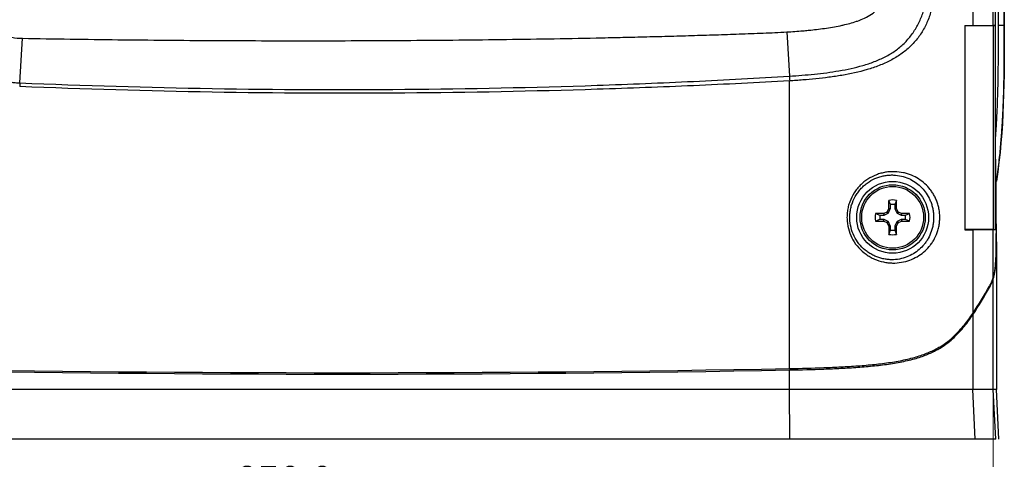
# Model space of a CAD drawing. Header units: millimetres. Extents: x 6 to 401, y 10 to 266.
# Tile 5 of 13: x 69 to 195, y 99 to 155. Entities that reach past the tile are written whole.
import ezdxf

# ---------------------------------------------------------------- set-up
doc = ezdxf.new("R2010")
doc.units = ezdxf.units.MM
doc.styles.add('SLDTEXTSTYLE0', font='TXT', dxfattribs={"width": 0.7})
doc.dimstyles.new('SLDDIMSTYLE4', dxfattribs={"dimtxt": 4.836914, "dimasz": 3.302, "dimexe": 0, "dimexo": 0.0625, "dimgap": 1.209229, "dimtad": 1, "dimdec": 1, "dimlfac": 1.5, "dimrnd": 1e-09, "dimzin": 12, "dimdsep": 46, "dimtxsty": 'SLDTEXTSTYLE0', "dimsah": 1, "dimcen": 0.09, "dimadec": 0, "dimazin": 3, "dimtfac": 1, "dimtdec": 1, "dimtofl": 0, "dimtmove": 0, "dimatfit": 3, "dimfxl": 1, "dimfrac": 2, "dimtolj": 1, "dimtzin": 12, "dimarcsym": 0})

# ---------------------------------------------------------------- blocks, each defined once
blk = doc.blocks.new('_D_8')
at = {"color": 7, "linetype": 'Continuous', "lineweight": 18}
for p, q in [((27.3, 106.6), (27.3, 90)), ((193.55, 106.6), (193.55, 90)), ((27.3, 91), (193.55, 91))]:
    blk.add_line(p, q, dxfattribs=at)
for points in [[(27.3, 91), (30.6, 90.49), (30.6, 91.51)], [(193.55, 91), (190.25, 91.51), (190.25, 90.49)]]:
    blk.add_solid(points, dxfattribs=at)
at = {"color": 7, "linetype": 'Continuous', "lineweight": 18, "insert": (96.87, 97.82), "char_height": 5.292, "attachment_point": 1, "style": 'SLDTEXTSTYLE0'}
blk.add_mtext('250.9', dxfattribs=at)

msp = doc.modelspace()

# ---------------------------------------------------------------- linework, layer by layer
at = {"color": 7, "linetype": 'Continuous', "lineweight": 25}
for p, q in [((190.929, 250.2628), (190.929, 154.1535)), ((193.5503, 154.1534), (193.5503, 245.644)), ((193.8316, 139.7533), (193.8316, 227.8527)), ((194.2117, 154.1696), (194.2117, 213.4363)), ((194.9156, 213.4363), (194.9156, 154.1696)), ((194.9555, 213.4363), (194.9555, 154.1696)), ((189.9199, 154.1509), (189.9199, 128.0423)), ((193.542, 154.1353), (193.8294, 154.1502)), ((193.542, 154.1353), (193.542, 128.0579)), ((193.8294, 128.043), (193.8294, 154.1502)), ((194.2117, 154.1696), (194.9156, 154.1696)), ((194.9156, 154.1696), (194.9555, 154.1696)), ((69.2602, 146.8022), (69.5773, 152.4994)), ((167.1904, 153.3129), (167.5259, 147.6664)), ((167.542, 110.2907), (167.542, 147.0604)), ((193.9304, 128.7714), (193.9304, 134.3366)), ((180.1915, 130.7598), (180.0177, 130.3501)), ((180.1997, 130.7984), (180.1915, 130.7598)), ((180.1915, 130.7598), (180.4014, 130.718)), ((180.1997, 130.7984), (180.2225, 131.79)), ((180.1997, 130.7984), (180.4091, 130.7568)), ((180.4091, 131.2445), (180.2225, 131.79)), ((180.4091, 130.7568), (180.4014, 130.718)), ((180.4091, 130.7568), (180.4091, 131.2445)), ((181.1709, 131.79), (180.9844, 131.2445)), ((180.9844, 131.2445), (180.9844, 130.7568)), ((180.9844, 130.7568), (181.1937, 130.7984)), ((180.9844, 130.7568), (180.9921, 130.718)), ((180.9921, 130.718), (181.202, 130.7598)), ((181.1937, 130.7984), (181.1709, 131.79)), ((181.202, 130.7598), (181.1937, 130.7984)), ((181.3758, 130.3501), (181.202, 130.7598)), ((179.5146, 130.1133), (178.5231, 130.0905)), ((178.5231, 130.0905), (179.0685, 129.9039)), ((179.0685, 129.9039), (179.5563, 129.9039)), ((179.5532, 130.1216), (179.5146, 130.1133)), ((179.5146, 130.1133), (179.5563, 129.9039)), ((179.9629, 130.2954), (179.5532, 130.1216)), ((179.5532, 130.1216), (179.595, 129.9117)), ((179.5563, 129.9039), (179.595, 129.9117)), ((179.595, 129.9117), (180.1265, 130.1318)), ((179.9629, 130.2954), (180.1265, 130.1318)), ((180.0177, 130.3501), (180.1812, 130.1866)), ((180.1265, 130.1318), (180.1812, 130.1866)), ((180.1812, 130.1866), (180.4014, 130.718)), ((180.9921, 130.718), (181.2122, 130.1866)), ((181.2122, 130.1866), (181.3758, 130.3501)), ((181.2122, 130.1866), (181.267, 130.1318)), ((181.267, 130.1318), (181.4305, 130.2954)), ((181.267, 130.1318), (181.7985, 129.9117)), ((181.8402, 130.1216), (181.4305, 130.2954)), ((181.7985, 129.9117), (181.8402, 130.1216)), ((181.7985, 129.9117), (181.8372, 129.9039)), ((181.8372, 129.9039), (181.8788, 130.1133)), ((181.8372, 129.9039), (182.3249, 129.9039)), ((181.8788, 130.1133), (181.8402, 130.1216)), ((182.8704, 130.0905), (181.8788, 130.1133)), ((182.3249, 129.9039), (182.8704, 130.0905)), ((179.0685, 129.3287), (178.5231, 129.1421)), ((178.5231, 129.1421), (179.5146, 129.1193)), ((179.5563, 129.3287), (179.0685, 129.3287)), ((179.5146, 129.1193), (179.5563, 129.3287)), ((179.5146, 129.1193), (179.5532, 129.1111)), ((179.5532, 129.1111), (179.595, 129.321)), ((179.5532, 129.1111), (179.9629, 128.9373)), ((179.595, 129.321), (179.5563, 129.3287)), ((180.1265, 129.1008), (179.595, 129.321)), ((179.9629, 128.9373), (180.1265, 129.1008)), ((180.0177, 128.8825), (180.1812, 129.0461)), ((180.0177, 128.8825), (180.1915, 128.4728)), ((180.1812, 129.0461), (180.1265, 129.1008)), ((180.4014, 128.5146), (180.1812, 129.0461)), ((180.1915, 128.4728), (180.4014, 128.5146)), ((180.1915, 128.4728), (180.1997, 128.4342)), ((180.1997, 128.4342), (180.4091, 128.4759)), ((180.1997, 128.4342), (180.2225, 127.4427)), ((180.4091, 128.4759), (180.4014, 128.5146)), ((180.4091, 127.9881), (180.4091, 128.4759)), ((180.9921, 128.5146), (180.9844, 128.4759)), ((180.9844, 128.4759), (181.1937, 128.4342)), ((180.9844, 128.4759), (180.9844, 127.9881)), ((181.2122, 129.0461), (180.9921, 128.5146)), ((180.9921, 128.5146), (181.202, 128.4728)), ((181.1709, 127.4427), (181.1937, 128.4342)), ((181.1937, 128.4342), (181.202, 128.4728)), ((181.202, 128.4728), (181.3758, 128.8825)), ((181.267, 129.1008), (181.2122, 129.0461)), ((181.2122, 129.0461), (181.3758, 128.8825)), ((181.7985, 129.321), (181.267, 129.1008)), ((181.267, 129.1008), (181.4305, 128.9373)), ((181.4305, 128.9373), (181.8402, 129.1111)), ((181.8372, 129.3287), (181.7985, 129.321)), ((181.7985, 129.321), (181.8402, 129.1111)), ((181.8372, 129.3287), (181.8788, 129.1193)), ((182.3249, 129.3287), (181.8372, 129.3287)), ((181.8402, 129.1111), (181.8788, 129.1193)), ((181.8788, 129.1193), (182.8704, 129.1421)), ((182.8704, 129.1421), (182.3249, 129.3287)), ((180.2225, 127.4427), (180.4091, 127.9881)), ((180.9844, 127.9881), (181.1709, 127.4427)), ((190.929, 128.0397), (190.929, 117.3432)), ((193.542, 128.0579), (193.8294, 128.043)), ((193.5503, 121.9619), (193.5503, 128.0399)), ((193.9397, 126.3478), (193.9397, 107.603)), ((193.5503, 107.603), (193.5503, 121.7647)), ((190.929, 117.163), (190.929, 107.603)), ((167.542, 107.603), (167.542, 110.1105)), ((167.542, 107.603), (53.3048, 107.603)), ((167.559, 101.253), (167.542, 107.603)), ((191.2524, 101.253), (190.929, 107.603)), ((193.5503, 107.603), (190.929, 107.603)), ((193.877, 101.253), (193.5503, 107.603)), ((194.2727, 101.253), (193.9395, 107.603)), ((167.559, 101.253), (53.2878, 101.253)), ((193.877, 101.253), (191.2524, 101.253))]:
    msp.add_line(p, q, dxfattribs=at)
at = {"color": 8, "linetype": 'Continuous', "lineweight": 25}
msp.add_line((192.9664, 120.6562), (193.0675, 120.6562), dxfattribs=at)
at = {"color": 7, "linetype": 'Continuous', "lineweight": 25}
for radius in [4.5863, 4.1656, 3.9517]:
    msp.add_circle((180.6967, 129.6163), radius, dxfattribs=at)
for radius, start, end in [(2.2248, 77.693621, 102.306379), (1.6534, 79.981761, 100.018239), (2.2248, 167.693621, 192.306379), (1.6534, 169.981761, 190.018239), (1.6534, 349.981761, 10.018239), (2.2248, 347.693621, 12.306379), (2.2248, 257.693621, 282.306379), (1.6534, 259.981761, 280.018239)]:
    msp.add_arc((180.6967, 129.6163), radius, start, end, dxfattribs=at)
for centre, major_axis, start_param, end_param in [((-62.6566, 139.7421), (260.9462, 0), 6.04510641, 6.08256404), ((-62.6566, 139.5619), (260.9462, 0), 6.04510641, 6.08279052), ((110.4234, 517.0465), (1119.0111, 0), 4.66132299, 4.76345497), ((110.4234, 516.8663), (1119.0111, 0), 4.66132299, 4.76345497)]:
    msp.add_ellipse(centre, major_axis=major_axis, ratio=0.36397023, start_param=start_param, end_param=end_param, dxfattribs=at)
for points, knots in [([(167.1904, 153.3129), (167.8688, 153.3539), (168.7722, 153.4179), (169.7857, 153.511), (170.4606, 153.5789), (171.2464, 153.6676), (172.2531, 153.8032), (173.2545, 153.9662), (173.9539, 154.1039), (174.6124, 154.2505), (175.2305, 154.4032), (175.8389, 154.5865), (176.4737, 154.8064), (177.1321, 155.0698), (178.0138, 155.555), (178.7794, 156.2202), (179.2051, 156.8902), (179.4773, 157.5116), (179.6795, 158.1626), (179.7706, 158.9007), (179.7842, 159.5836), (179.7845, 159.9254), (179.7845, 160.0963)], [0, 0, 0, 0, 0.125, 0.16666667, 0.1875, 0.25, 0.3125, 0.375, 0.4375, 0.44444444, 0.5, 0.55555556, 0.5625, 0.625, 0.6875, 0.75, 0.8125, 0.83333333, 0.875, 0.9375, 0.96875, 1, 1, 1, 1]), ([(167.5259, 147.6664), (168.586, 147.7325), (169.6456, 147.8151), (171.2266, 147.978), (171.7524, 148.0389), (172.8013, 148.178), (173.3249, 148.2562), (174.8812, 148.5223), (175.9017, 148.7408), (177.3901, 149.1728), (177.8792, 149.3344), (178.5989, 149.6117), (178.8371, 149.7102), (179.3024, 149.918), (179.5302, 150.0275), (180.1979, 150.3741), (180.6221, 150.6294), (181.2238, 151.0546), (181.4186, 151.2034), (181.7962, 151.516), (181.9783, 151.6794), (182.4984, 152.185), (182.813, 152.5448), (183.2423, 153.1195), (183.3783, 153.3169), (183.6368, 153.724), (183.7596, 153.9345), (184.1051, 154.5784), (184.3054, 155.0245), (184.5627, 155.7232), (184.6413, 155.961), (184.783, 156.4482), (184.8463, 156.6988), (185.0088, 157.4634), (185.0796, 157.9808), (185.1527, 159.0305), (185.1545, 159.5631), (185.1545, 160.0963)], [0, 0, 0, 0, 0.125, 0.125, 0.1875, 0.1875, 0.25, 0.25, 0.375, 0.375, 0.4375, 0.4375, 0.46875, 0.46875, 0.5, 0.5, 0.5625, 0.5625, 0.59375, 0.59375, 0.625, 0.625, 0.6875, 0.6875, 0.71875, 0.71875, 0.75, 0.75, 0.8125, 0.8125, 0.84375, 0.84375, 0.875, 0.875, 0.9375, 0.9375, 1, 1, 1, 1]), ([(186.056, 160.0963), (186.056, 159.8149), (186.0555, 159.5336), (186.0437, 158.9738), (186.0326, 158.6952), (185.9742, 157.8657), (185.9025, 157.321), (185.7395, 156.5166), (185.6756, 156.2514), (185.5326, 155.7377), (185.4532, 155.4874), (185.1916, 154.7536), (184.9867, 154.2869), (184.6289, 153.6162), (184.5006, 153.3968), (184.2293, 152.9724), (184.0863, 152.7674), (183.6346, 152.1719), (183.3035, 151.8009), (182.7586, 151.2796), (182.569, 151.1117), (182.173, 150.7875), (181.9676, 150.6319), (181.3357, 150.1881), (180.8913, 149.9205), (179.96, 149.4346), (179.4726, 149.2158), (178.4627, 148.8213), (177.9481, 148.6483), (176.3811, 148.1859), (175.3061, 147.9521), (173.6653, 147.6697), (173.1129, 147.5871), (172.0054, 147.4411), (171.4501, 147.3777), (170.3371, 147.2656), (169.7793, 147.2169), (168.9413, 147.1523), (168.6617, 147.1322), (168.2421, 147.1039), (168.1021, 147.0948), (167.8221, 147.0772), (167.6807, 147.0686), (167.542, 147.0604)], [0, 0, 0, 0, 0.03125, 0.03125, 0.0625, 0.0625, 0.125, 0.125, 0.15625, 0.15625, 0.1875, 0.1875, 0.25, 0.25, 0.28125, 0.28125, 0.3125, 0.3125, 0.375, 0.375, 0.40625, 0.40625, 0.4375, 0.4375, 0.5, 0.5, 0.5625, 0.5625, 0.625, 0.625, 0.75, 0.75, 0.8125, 0.8125, 0.875, 0.875, 0.9375, 0.9375, 0.96875, 0.96875, 0.984375, 0.984375, 1, 1, 1, 1]), ([(57.3096, 159.2762), (57.3094, 159.0767), (57.314, 158.8755), (57.3325, 158.4762), (57.3465, 158.2771), (57.4025, 157.6811), (57.4588, 157.2858), (57.611, 156.4991), (57.7066, 156.1102), (57.9326, 155.3489), (58.0633, 154.9753), (58.3587, 154.2416), (58.5235, 153.8814), (58.8885, 153.1751), (59.0899, 152.8271), (59.7408, 151.8217), (60.2342, 151.2031), (61.0564, 150.3464), (61.3443, 150.0729), (61.9491, 149.551), (62.2651, 149.3038), (63.2377, 148.617), (63.9246, 148.2263), (65.0095, 147.7357), (65.3822, 147.5876), (66.1374, 147.3288), (66.5189, 147.2183), (67.2893, 147.0354), (67.6783, 146.9629), (68.2674, 146.8818), (68.4646, 146.8594), (68.861, 146.8238), (69.061, 146.8107), (69.2602, 146.8022)], [0, 0, 0, 0, 0.03125, 0.03125, 0.0625, 0.0625, 0.125, 0.125, 0.1875, 0.1875, 0.25, 0.25, 0.3125, 0.3125, 0.375, 0.375, 0.5, 0.5, 0.5625, 0.5625, 0.625, 0.625, 0.75, 0.75, 0.8125, 0.8125, 0.875, 0.875, 0.9375, 0.9375, 0.96875, 0.96875, 1, 1, 1, 1]), ([(63.0101, 159.4304), (63.0101, 158.9853), (63.0601, 158.3917), (63.2345, 157.5185), (63.4831, 156.6624), (63.8957, 155.7589), (64.3871, 155.0147), (64.7957, 154.5177), (65.2507, 154.0624), (65.9471, 153.5057), (66.8225, 153.0321), (67.6701, 152.755), (68.5396, 152.5625), (69.1324, 152.5072), (69.5773, 152.4994)], [0, 0, 0, 0, 0.125, 0.16666667, 0.25, 0.375, 0.44444444, 0.5, 0.55555556, 0.625, 0.75, 0.83333333, 0.875, 1, 1, 1, 1]), ([(189.9199, 154.1353), (190.2186, 154.1353), (190.9151, 154.1353), (192.1668, 154.1353), (193.0108, 154.1353), (193.542, 154.1353)], [0, 0, 0, 0, 0.21753353, 0.50742692, 1, 1, 1, 1]), ([(193.8316, 139.7533), (193.8469, 139.9499), (193.8779, 140.3462), (193.9198, 140.9459), (193.9646, 141.6448), (194.0099, 142.4481), (194.0679, 143.6485), (194.1235, 145.154), (194.1677, 146.9563), (194.1941, 148.7592), (194.2073, 150.5625), (194.2109, 152.0654), (194.2117, 153.2678), (194.2117, 153.869), (194.2117, 154.1696)], [0, 0, 0, 0, 0.04100409, 0.08267935, 0.12502747, 0.18664403, 0.25000246, 0.37496111, 0.49993072, 0.62492251, 0.74993774, 0.87496818, 0.9374849, 1, 1, 1, 1]), ([(194.9156, 154.1696), (194.9156, 153.333), (194.9156, 151.6605), (194.9038, 149.1539), (194.8685, 146.6522), (194.8167, 144.821), (194.7694, 143.6304), (194.7438, 143.0493), (194.711, 142.3841), (194.6692, 141.6352), (194.6164, 140.803), (194.55, 139.888), (194.467, 138.891), (194.3638, 137.8126), (194.2356, 136.6539), (194.0794, 135.4154), (193.9507, 134.5656), (193.8843, 134.1271)], [0, 0, 0, 0, 0.124933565, 0.249736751, 0.374297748, 0.498521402, 0.523270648, 0.552227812, 0.585382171, 0.622721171, 0.664230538, 0.7098946, 0.759696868, 0.813621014, 0.871652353, 0.933780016, 1, 1, 1, 1]), ([(69.5773, 152.4994), (73.6464, 152.4284), (81.786, 152.312), (91.9625, 152.2269), (100.1043, 152.1941), (106.2108, 152.1873), (112.3172, 152.1986), (118.4232, 152.2285), (124.5287, 152.2777), (130.6332, 152.347), (136.7364, 152.4378), (141.8207, 152.5323), (145.8867, 152.6203), (148.9354, 152.6929), (151.983, 152.7718), (155.0293, 152.8584), (158.074, 152.9517), (161.1166, 153.0548), (164.1565, 153.162), (166.1803, 153.2519), (167.1904, 153.3129)], [0, 0, 0, 0, 0.125, 0.25, 0.3125, 0.375, 0.4375, 0.5, 0.5625, 0.625, 0.6875, 0.75, 0.78125, 0.8125, 0.84375, 0.875, 0.90625, 0.9375, 0.96875, 1, 1, 1, 1]), ([(69.2602, 146.8022), (77.4442, 146.4566), (85.6359, 146.22), (102.0227, 145.9497), (110.2174, 145.916), (126.6098, 146.0515), (134.8017, 146.2206), (147.0818, 146.6355), (151.1744, 146.8007), (157.3094, 147.0921), (159.3537, 147.1964), (163.4408, 147.4203), (165.4839, 147.5399), (167.5259, 147.6664)], [0, 0, 0, 0, 0.25, 0.25, 0.5, 0.5, 0.75, 0.75, 0.875, 0.875, 0.9375, 0.9375, 1, 1, 1, 1]), ([(167.542, 147.0605), (163.4542, 146.8279), (159.364, 146.6249), (151.1794, 146.2653), (147.0849, 146.1107), (134.7993, 145.7215), (126.6044, 145.5616), (110.2066, 145.4388), (102.0092, 145.4759), (85.6172, 145.7502), (77.4228, 145.9874), (69.2362, 146.3324)], [0, 0, 0, 0, 0.125, 0.125, 0.25, 0.25, 0.5, 0.5, 0.75, 0.75, 1, 1, 1, 1]), ([(193.8843, 134.1271), (193.8817, 134.3571), (193.8767, 134.8197), (193.8693, 135.5181), (193.8621, 136.2245), (193.853, 137.1604), (193.8424, 138.3372), (193.8352, 139.2768), (193.8316, 139.7533)], [0, 0, 0, 0, 0.12299801, 0.2473268, 0.37299286, 0.50000261, 0.74642939, 1, 1, 1, 1]), ([(180.6912, 123.7786), (180.4963, 123.7814), (180.3004, 123.7936), (179.9071, 123.8377), (179.7095, 123.8698), (179.1247, 123.9951), (178.7425, 124.1173), (178.1834, 124.3626), (177.9985, 124.4552), (177.6392, 124.6599), (177.4657, 124.7712), (176.9638, 125.1318), (176.6534, 125.4077), (176.0882, 126.0331), (175.8433, 126.3714), (175.428, 127.0979), (175.2567, 127.4907), (175.007, 128.2928), (174.926, 128.7046), (174.8724, 129.339), (174.8662, 129.5516), (174.8767, 129.9723), (174.8934, 130.1814), (174.9493, 130.5973), (174.9886, 130.8041), (175.0903, 131.2153), (175.1528, 131.4188), (175.3701, 132.0109), (175.5558, 132.3858), (175.8958, 132.9182), (176.0196, 133.0906), (176.2815, 133.4168), (176.4204, 133.5718), (176.7133, 133.8658), (176.8674, 134.0048), (177.1908, 134.2667), (177.3608, 134.3898), (177.8812, 134.7266), (178.2454, 134.9109), (178.8144, 135.1295), (179.0089, 135.193), (179.3979, 135.2984), (179.5928, 135.3406), (179.983, 135.4055), (180.1782, 135.428), (180.5685, 135.4542), (180.7643, 135.4576), (181.3397, 135.4407), (181.7105, 135.3938), (182.2474, 135.2773), (182.4232, 135.2308), (182.7682, 135.1228), (182.937, 135.0615), (183.4256, 134.8597), (183.7308, 134.7007), (184.3044, 134.3376), (184.5738, 134.1323), (185.0666, 133.6857), (185.292, 133.4436), (185.6013, 133.0468), (185.6996, 132.9089), (185.8864, 132.6198), (185.9748, 132.4686), (186.139, 132.1553), (186.2151, 131.9926), (186.3545, 131.6524), (186.4181, 131.4739), (186.5293, 131.1027), (186.5765, 130.9115), (186.6333, 130.6146), (186.6499, 130.514), (186.6781, 130.3089), (186.6897, 130.204), (186.7158, 129.8895), (186.7219, 129.6792), (186.7111, 129.257), (186.6939, 129.0433), (186.6386, 128.6319), (186.6007, 128.4332), (186.5071, 128.0476), (186.451, 127.8602), (186.2634, 127.3272), (186.1116, 127.0042), (185.8489, 126.5515), (185.7552, 126.4061), (185.5593, 126.1292), (185.4566, 125.9969), (185.134, 125.6164), (184.8999, 125.3842), (184.3892, 124.9573), (184.1102, 124.7616), (183.5202, 124.4203), (183.2084, 124.2733), (182.5478, 124.0304), (182.1989, 123.9345), (181.4609, 123.8049), (181.081, 123.773), (180.6912, 123.7786)], [0, 0, 0, 0, 0.015625, 0.015625, 0.03125, 0.03125, 0.0625, 0.0625, 0.078125, 0.078125, 0.09375, 0.09375, 0.125, 0.125, 0.15625, 0.15625, 0.1875, 0.1875, 0.21875, 0.21875, 0.234375, 0.234375, 0.25, 0.25, 0.265625, 0.265625, 0.28125, 0.28125, 0.3125, 0.3125, 0.328125, 0.328125, 0.34375, 0.34375, 0.359375, 0.359375, 0.375, 0.375, 0.40625, 0.40625, 0.421875, 0.421875, 0.4375, 0.4375, 0.453125, 0.453125, 0.46875, 0.46875, 0.5, 0.5, 0.515625, 0.515625, 0.53125, 0.53125, 0.5625, 0.5625, 0.59375, 0.59375, 0.625, 0.625, 0.640625, 0.640625, 0.65625, 0.65625, 0.671875, 0.671875, 0.6875, 0.6875, 0.703125, 0.703125, 0.7109375, 0.7109375, 0.71875, 0.71875, 0.734375, 0.734375, 0.75, 0.75, 0.765625, 0.765625, 0.78125, 0.78125, 0.8125, 0.8125, 0.828125, 0.828125, 0.84375, 0.84375, 0.875, 0.875, 0.90625, 0.90625, 0.9375, 0.9375, 0.96875, 0.96875, 1, 1, 1, 1]), ([(180.5346, 124.2015), (180.8906, 124.1967), (181.2362, 124.2275), (181.9054, 124.3513), (182.2197, 124.4424), (182.8128, 124.6719), (183.0915, 124.8102), (183.6169, 125.1298), (183.8642, 125.312), (184.3164, 125.708), (184.5235, 125.9228), (184.8088, 126.2738), (184.8997, 126.3957), (185.0732, 126.6506), (185.1559, 126.784), (185.388, 127.1983), (185.5225, 127.4935), (185.6898, 127.981), (185.74, 128.1525), (185.8243, 128.5062), (185.8586, 128.6886), (185.9093, 129.067), (185.9253, 129.2625), (185.9364, 129.6513), (185.9318, 129.8475), (185.9018, 130.2376), (185.8767, 130.4283), (185.8103, 130.7936), (185.7688, 130.9698), (185.6711, 131.3114), (185.6151, 131.476), (185.4927, 131.789), (185.4259, 131.9386), (185.21, 132.371), (185.0449, 132.6375), (184.6832, 133.1265), (184.4855, 133.351), (184.0525, 133.7666), (183.8155, 133.9586), (183.308, 134.3007), (183.0371, 134.4516), (182.4562, 134.7085), (182.1441, 134.8146), (181.4985, 134.9666), (181.1628, 135.0139), (180.6399, 135.0344), (180.4614, 135.0326), (180.1047, 135.0109), (179.9262, 134.991), (179.5691, 134.9327), (179.3906, 134.8942), (179.034, 134.7977), (178.8553, 134.7392), (178.3326, 134.5372), (177.9981, 134.3664), (177.5201, 134.0542), (177.3639, 133.94), (177.0666, 133.6971), (176.925, 133.5682), (176.6559, 133.2957), (176.5283, 133.1521), (176.2876, 132.85), (176.1739, 132.6904), (175.8613, 132.1975), (175.6904, 131.8506), (175.49, 131.3035), (175.4323, 131.1155), (175.338, 130.7354), (175.3015, 130.5442), (175.249, 130.1598), (175.2331, 129.9665), (175.2219, 129.5777), (175.2268, 129.3815), (175.2734, 128.7944), (175.3458, 128.4132), (175.5707, 127.6702), (175.7255, 127.3057), (176.1024, 126.6303), (176.3251, 126.3153), (176.8395, 125.7322), (177.1234, 125.4734), (177.5821, 125.1353), (177.7408, 125.0309), (178.0694, 124.8386), (178.239, 124.7513), (178.7512, 124.5203), (179.1015, 124.405), (179.6369, 124.2869), (179.8178, 124.2567), (180.1776, 124.2152), (180.3566, 124.2039), (180.5346, 124.2015)], [0, 0, 0, 0, 0.03125, 0.03125, 0.0625, 0.0625, 0.09375, 0.09375, 0.125, 0.125, 0.15625, 0.15625, 0.171875, 0.171875, 0.1875, 0.1875, 0.21875, 0.21875, 0.234375, 0.234375, 0.25, 0.25, 0.265625, 0.265625, 0.28125, 0.28125, 0.296875, 0.296875, 0.3125, 0.3125, 0.328125, 0.328125, 0.34375, 0.34375, 0.375, 0.375, 0.40625, 0.40625, 0.4375, 0.4375, 0.46875, 0.46875, 0.5, 0.5, 0.53125, 0.53125, 0.546875, 0.546875, 0.5625, 0.5625, 0.578125, 0.578125, 0.59375, 0.59375, 0.625, 0.625, 0.640625, 0.640625, 0.65625, 0.65625, 0.671875, 0.671875, 0.6875, 0.6875, 0.71875, 0.71875, 0.734375, 0.734375, 0.75, 0.75, 0.765625, 0.765625, 0.78125, 0.78125, 0.8125, 0.8125, 0.84375, 0.84375, 0.875, 0.875, 0.90625, 0.90625, 0.921875, 0.921875, 0.9375, 0.9375, 0.96875, 0.96875, 0.984375, 0.984375, 1, 1, 1, 1]), ([(180.0177, 130.3501), (180.0123, 130.3401), (180.0014, 130.32), (179.9799, 130.3032), (179.9663, 130.2969), (179.9629, 130.2954)], [0, 0, 0, 0, 0.42998842, 0.85998395, 1, 1, 1, 1]), ([(181.4305, 130.2954), (181.4205, 130.3008), (181.4004, 130.3117), (181.3836, 130.3332), (181.3773, 130.3468), (181.3758, 130.3501)], [0, 0, 0, 0, 0.42998842, 0.85998395, 1, 1, 1, 1]), ([(179.9629, 128.9373), (179.973, 128.9318), (179.9931, 128.921), (180.0098, 128.8995), (180.0161, 128.8858), (180.0177, 128.8825)], [0, 0, 0, 0, 0.429988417, 0.859983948, 1, 1, 1, 1]), ([(181.3758, 128.8825), (181.3812, 128.8925), (181.3921, 128.9126), (181.4136, 128.9294), (181.4272, 128.9357), (181.4305, 128.9373)], [0, 0, 0, 0, 0.42998842, 0.85998395, 1, 1, 1, 1]), ([(193.5503, 121.9619), (193.5632, 122.0038), (193.5889, 122.0864), (193.624, 122.216), (193.6563, 122.3477), (193.6858, 122.4819), (193.7126, 122.6186), (193.7369, 122.7578), (193.759, 122.8994), (193.7789, 123.0435), (193.8201, 123.3802), (193.8685, 123.9669), (193.9014, 124.7569), (193.9187, 125.4926), (193.9278, 126.1133), (193.9335, 126.7402), (193.937, 127.3716), (193.939, 128.0544), (193.9393, 128.5268), (193.9394, 128.7714)], [0, 0, 0, 0, 0.03069199, 0.06056361, 0.08965801, 0.11801888, 0.14569047, 0.17271754, 0.19914543, 0.22501998, 0.2503875, 0.37413057, 0.49969423, 0.58037538, 0.66660072, 0.7406718, 0.82080815, 0.90720091, 1, 1, 1, 1]), ([(193.9304, 128.7714), (193.9304, 128.3655), (193.931, 127.9604), (193.9339, 127.1522), (193.9362, 126.7492), (193.9395, 126.3478)], [0, 0, 0, 0, 0.5, 0.5, 1, 1, 1, 1]), ([(193.542, 128.0579), (193.235, 128.0579), (192.6208, 128.0579), (191.446, 128.0579), (190.4866, 128.0579), (189.9199, 128.0579)], [0, 0, 0, 0, 0.29046099, 0.58092198, 1, 1, 1, 1]), ([(193.5503, 121.7647), (193.6295, 122.0067), (193.6945, 122.2769), (193.7719, 122.7451), (193.7944, 122.9117), (193.8334, 123.2698), (193.85, 123.4629), (193.8908, 124.0612), (193.9071, 124.49), (193.9239, 125.1691), (193.9282, 125.4022), (193.935, 125.8719), (193.9375, 126.1089), (193.9395, 126.3478)], [0, 0, 0, 0, 0.25, 0.25, 0.375, 0.375, 0.5, 0.5, 0.75, 0.75, 0.875, 0.875, 1, 1, 1, 1]), ([(193.0557, 120.8153), (193.0806, 120.8606), (193.1294, 120.9495), (193.2, 121.0888), (193.2671, 121.2293), (193.3305, 121.3717), (193.3905, 121.5158), (193.4469, 121.6617), (193.5001, 121.8087), (193.5338, 121.9116), (193.5503, 121.9619)], [0, 0, 0, 0, 0.142797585, 0.280388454, 0.412824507, 0.540163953, 0.662472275, 0.779823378, 0.89230094, 1, 1, 1, 1]), ([(193.0675, 120.6562), (193.1527, 120.809), (193.2359, 120.9731), (193.3973, 121.3369), (193.4754, 121.5363), (193.5503, 121.7647)], [0, 0, 0, 0, 0.5, 0.5, 1, 1, 1, 1]), ([(167.542, 110.2907), (169.0041, 110.3179), (170.4637, 110.3546), (172.6461, 110.4359), (173.373, 110.4674), (174.8205, 110.5428), (175.541, 110.5866), (176.9728, 110.6915), (177.6838, 110.7526), (179.0764, 110.898), (179.7596, 110.9824), (180.7574, 111.1329), (181.0855, 111.1872), (181.7311, 111.3049), (182.0498, 111.3688), (182.6675, 111.5053), (182.9669, 111.5781), (183.546, 111.7329), (183.8265, 111.8153), (184.6271, 112.0731), (185.1093, 112.2595), (185.7683, 112.5576), (185.9773, 112.6599), (186.3764, 112.8701), (186.5665, 112.9779), (187.1074, 113.3054), (187.4308, 113.5299), (188.0255, 113.9877), (188.2971, 114.2213), (189.052, 114.927), (189.4789, 115.4051), (190.2553, 116.369), (190.6035, 116.855), (190.929, 117.3432)], [0, 0, 0, 0, 0.125, 0.125, 0.1875, 0.1875, 0.25, 0.25, 0.3125, 0.3125, 0.375, 0.375, 0.40625, 0.40625, 0.4375, 0.4375, 0.46875, 0.46875, 0.5, 0.5, 0.5625, 0.5625, 0.59375, 0.59375, 0.625, 0.625, 0.6875, 0.6875, 0.75, 0.75, 0.875, 0.875, 1, 1, 1, 1]), ([(167.542, 110.1105), (169.0041, 110.1377), (170.4637, 110.1744), (172.6461, 110.2557), (173.373, 110.2872), (174.8205, 110.3626), (175.541, 110.4064), (176.9728, 110.5113), (177.6838, 110.5724), (179.0764, 110.7178), (179.7596, 110.8022), (180.7574, 110.9527), (181.0855, 111.007), (181.7311, 111.1247), (182.0498, 111.1886), (182.6675, 111.3251), (182.9669, 111.3979), (183.546, 111.5527), (183.8265, 111.6351), (184.6271, 111.8929), (185.1093, 112.0793), (185.7683, 112.3774), (185.9773, 112.4797), (186.3764, 112.6899), (186.5665, 112.7977), (187.1074, 113.1252), (187.4308, 113.3497), (188.0255, 113.8075), (188.2971, 114.0411), (189.052, 114.7468), (189.4789, 115.2249), (190.2553, 116.1888), (190.6035, 116.6748), (190.929, 117.163)], [0, 0, 0, 0, 0.125, 0.125, 0.1875, 0.1875, 0.25, 0.25, 0.3125, 0.3125, 0.375, 0.375, 0.40625, 0.40625, 0.4375, 0.4375, 0.46875, 0.46875, 0.5, 0.5, 0.5625, 0.5625, 0.59375, 0.59375, 0.625, 0.625, 0.6875, 0.6875, 0.75, 0.75, 0.875, 0.875, 1, 1, 1, 1]), ([(190.929, 107.603), (190.5255, 107.603), (190.1183, 107.603), (189.5016, 107.603), (189.2951, 107.603), (188.9839, 107.603), (188.8799, 107.603), (188.7236, 107.603), (188.6715, 107.603), (188.5931, 107.603), (188.567, 107.603), (188.5278, 107.603), (188.5147, 107.603), (188.4951, 107.603), (188.4886, 107.603), (188.4787, 107.603), (188.4755, 107.603), (188.4689, 107.603), (188.4663, 107.603), (188.4585, 107.603), (188.4532, 107.603), (188.444, 107.603), (188.4394, 107.603), (188.4256, 107.603), (188.4164, 107.603), (188.3887, 107.603), (188.3702, 107.603), (188.3145, 107.603), (188.2773, 107.603), (188.165, 107.603), (188.0895, 107.603), (187.8609, 107.603), (187.7059, 107.603), (187.3906, 107.603), (187.2303, 107.603), (186.9858, 107.603), (186.9037, 107.603), (186.7795, 107.603), (186.7379, 107.603), (186.6753, 107.603), (186.6544, 107.603), (186.6229, 107.603), (186.6124, 107.603), (186.5914, 107.603), (186.582, 107.603), (186.5588, 107.603), (186.5451, 107.603), (186.5197, 107.603), (186.507, 107.603), (186.4688, 107.603), (186.4432, 107.603), (186.366, 107.603), (186.3141, 107.603), (186.1571, 107.603), (186.0506, 107.603), (185.7257, 107.603), (185.5019, 107.603), (184.8089, 107.603), (184.3184, 107.603), (183.2787, 107.603), (182.7108, 107.603), (181.7879, 107.603), (181.4683, 107.603), (180.9711, 107.603), (180.8024, 107.603), (180.5449, 107.603), (180.4583, 107.603), (180.3273, 107.603), (180.2835, 107.603), (180.2174, 107.603), (180.1953, 107.603), (180.1511, 107.603), (180.127, 107.603), (180.0865, 107.603), (180.07, 107.603), (180.033, 107.603), (180.0145, 107.603), (179.9589, 107.603), (179.9216, 107.603), (179.8091, 107.603), (179.7334, 107.603), (179.504, 107.603), (179.348, 107.603), (178.8711, 107.603), (178.5411, 107.603), (177.8571, 107.603), (177.5031, 107.603), (176.954, 107.603), (176.768, 107.603), (176.4844, 107.603), (176.3892, 107.603), (176.2451, 107.603), (176.1969, 107.603), (176.1244, 107.603), (176.1001, 107.603), (176.0637, 107.603), (176.0515, 107.603), (176.0272, 107.603), (176.0133, 107.603), (175.9924, 107.603), (175.9854, 107.603), (175.968, 107.603), (175.9593, 107.603), (175.9331, 107.603), (175.9156, 107.603), (175.863, 107.603), (175.8278, 107.603), (175.7217, 107.603), (175.6504, 107.603), (175.4347, 107.603), (175.2886, 107.603), (174.8434, 107.603), (174.5373, 107.603), (173.5911, 107.603), (172.9232, 107.603), (170.808, 107.603), (169.2493, 107.603), (167.542, 107.603)], [0, 0, 0, 0, 0.125, 0.125, 0.1875, 0.1875, 0.21875, 0.21875, 0.234375, 0.234375, 0.2421875, 0.2421875, 0.24609375, 0.24609375, 0.24804688, 0.24804688, 0.24902344, 0.24902344, 0.25, 0.25, 0.25097656, 0.25097656, 0.25195312, 0.25195312, 0.25390625, 0.25390625, 0.2578125, 0.2578125, 0.265625, 0.265625, 0.28125, 0.28125, 0.3125, 0.3125, 0.34375, 0.34375, 0.359375, 0.359375, 0.3671875, 0.3671875, 0.37109375, 0.37109375, 0.37304688, 0.37304688, 0.375, 0.375, 0.37695312, 0.37695312, 0.37890625, 0.37890625, 0.3828125, 0.3828125, 0.390625, 0.390625, 0.40625, 0.40625, 0.4375, 0.4375, 0.5, 0.5, 0.5625, 0.5625, 0.59375, 0.59375, 0.609375, 0.609375, 0.6171875, 0.6171875, 0.62109375, 0.62109375, 0.62304688, 0.62304688, 0.625, 0.625, 0.62695312, 0.62695312, 0.62890625, 0.62890625, 0.6328125, 0.6328125, 0.640625, 0.640625, 0.65625, 0.65625, 0.6875, 0.6875, 0.71875, 0.71875, 0.734375, 0.734375, 0.7421875, 0.7421875, 0.74609375, 0.74609375, 0.74804688, 0.74804688, 0.74902344, 0.74902344, 0.75, 0.75, 0.75097656, 0.75097656, 0.75195312, 0.75195312, 0.75390625, 0.75390625, 0.7578125, 0.7578125, 0.765625, 0.765625, 0.78125, 0.78125, 0.8125, 0.8125, 0.875, 0.875, 1, 1, 1, 1]), ([(191.2524, 101.253), (190.8477, 101.253), (190.4389, 101.253), (189.819, 101.253), (189.6113, 101.253), (189.2979, 101.253), (189.1931, 101.253), (189.0354, 101.253), (188.9828, 101.253), (188.9037, 101.253), (188.8773, 101.253), (188.8377, 101.253), (188.8245, 101.253), (188.8047, 101.253), (188.7981, 101.253), (188.7882, 101.253), (188.7849, 101.253), (188.7783, 101.253), (188.7757, 101.253), (188.7677, 101.253), (188.7624, 101.253), (188.7531, 101.253), (188.7485, 101.253), (188.7345, 101.253), (188.7252, 101.253), (188.6972, 101.253), (188.6785, 101.253), (188.6223, 101.253), (188.5846, 101.253), (188.4711, 101.253), (188.3948, 101.253), (188.1635, 101.253), (188.0065, 101.253), (187.6868, 101.253), (187.524, 101.253), (187.2754, 101.253), (187.1919, 101.253), (187.0654, 101.253), (187.023, 101.253), (186.9592, 101.253), (186.9379, 101.253), (186.9058, 101.253), (186.8951, 101.253), (186.8737, 101.253), (186.8641, 101.253), (186.8405, 101.253), (186.8265, 101.253), (186.8006, 101.253), (186.7876, 101.253), (186.7486, 101.253), (186.7224, 101.253), (186.6436, 101.253), (186.5906, 101.253), (186.4302, 101.253), (186.3214, 101.253), (185.9891, 101.253), (185.76, 101.253), (185.0497, 101.253), (184.5457, 101.253), (183.4758, 101.253), (182.8922, 101.253), (181.9462, 101.253), (181.619, 101.253), (181.1105, 101.253), (180.9381, 101.253), (180.6751, 101.253), (180.5866, 101.253), (180.4529, 101.253), (180.4082, 101.253), (180.3408, 101.253), (180.3182, 101.253), (180.2731, 101.253), (180.2486, 101.253), (180.2072, 101.253), (180.1903, 101.253), (180.1527, 101.253), (180.1338, 101.253), (180.0771, 101.253), (180.039, 101.253), (179.9244, 101.253), (179.8473, 101.253), (179.6137, 101.253), (179.455, 101.253), (178.9701, 101.253), (178.6351, 101.253), (177.9415, 101.253), (177.5829, 101.253), (177.0273, 101.253), (176.8392, 101.253), (176.5526, 101.253), (176.4563, 101.253), (176.3107, 101.253), (176.262, 101.253), (176.1887, 101.253), (176.1642, 101.253), (176.1274, 101.253), (176.1151, 101.253), (176.0906, 101.253), (176.0765, 101.253), (176.0554, 101.253), (176.0484, 101.253), (176.0308, 101.253), (176.022, 101.253), (175.9955, 101.253), (175.9778, 101.253), (175.9247, 101.253), (175.8891, 101.253), (175.782, 101.253), (175.71, 101.253), (175.4923, 101.253), (175.3449, 101.253), (174.8959, 101.253), (174.5874, 101.253), (173.6344, 101.253), (172.9624, 101.253), (170.8361, 101.253), (169.2714, 101.253), (167.559, 101.253)], [0, 0, 0, 0, 0.125, 0.125, 0.1875, 0.1875, 0.21875, 0.21875, 0.234375, 0.234375, 0.2421875, 0.2421875, 0.24609375, 0.24609375, 0.24804688, 0.24804688, 0.24902344, 0.24902344, 0.25, 0.25, 0.25097656, 0.25097656, 0.25195312, 0.25195312, 0.25390625, 0.25390625, 0.2578125, 0.2578125, 0.265625, 0.265625, 0.28125, 0.28125, 0.3125, 0.3125, 0.34375, 0.34375, 0.359375, 0.359375, 0.3671875, 0.3671875, 0.37109375, 0.37109375, 0.37304688, 0.37304688, 0.375, 0.375, 0.37695312, 0.37695312, 0.37890625, 0.37890625, 0.3828125, 0.3828125, 0.390625, 0.390625, 0.40625, 0.40625, 0.4375, 0.4375, 0.5, 0.5, 0.5625, 0.5625, 0.59375, 0.59375, 0.609375, 0.609375, 0.6171875, 0.6171875, 0.62109375, 0.62109375, 0.62304688, 0.62304688, 0.625, 0.625, 0.62695312, 0.62695312, 0.62890625, 0.62890625, 0.6328125, 0.6328125, 0.640625, 0.640625, 0.65625, 0.65625, 0.6875, 0.6875, 0.71875, 0.71875, 0.734375, 0.734375, 0.7421875, 0.7421875, 0.74609375, 0.74609375, 0.74804688, 0.74804688, 0.74902344, 0.74902344, 0.75, 0.75, 0.75097656, 0.75097656, 0.75195312, 0.75195312, 0.75390625, 0.75390625, 0.7578125, 0.7578125, 0.765625, 0.765625, 0.78125, 0.78125, 0.8125, 0.8125, 0.875, 0.875, 1, 1, 1, 1])]:
    msp.add_open_spline(points, degree=3, knots=knots, dxfattribs=at)
for points in [[(189.9199, 154.1509), (190.287, 154.153), (190.6184, 154.1536), (190.929, 154.1535)], [(190.929, 154.1535), (191.8973, 154.1535), (192.7713, 154.1534), (193.5503, 154.1534)], [(193.8294, 154.1502), (193.7594, 154.1524), (193.6648, 154.1534), (193.5503, 154.1534)], [(194.9555, 154.1696), (194.9555, 147.4493), (194.9555, 140.7289), (193.9394, 134.2203)], [(167.511, 147.6654), (167.5278, 147.4922), (167.5443, 147.2771), (167.5571, 147.0613)], [(69.2602, 146.8022), (69.2514, 146.6579), (69.2431, 146.4952), (69.2362, 146.3324)], [(193.8843, 134.1271), (193.9071, 134.1879), (193.9259, 134.2214), (193.9394, 134.2203)], [(189.9199, 128.0423), (190.287, 128.0403), (190.6184, 128.0397), (190.929, 128.0397)], [(193.5503, 128.0399), (192.7713, 128.0398), (191.8972, 128.0398), (190.929, 128.0397)], [(193.8294, 128.043), (193.7593, 128.0408), (193.6647, 128.0399), (193.5503, 128.0399)], [(193.7092, 107.603), (193.6626, 107.603), (193.6096, 107.603), (193.5503, 107.603)], [(193.9395, 107.603), (193.9031, 107.603), (193.8263, 107.603), (193.7092, 107.603)]]:
    msp.add_open_spline(points, degree=3, dxfattribs=at)

# ---------------------------------------------------------------- dimensions: what is measured, and where the dimension line sits
at = {"color": 7, "linetype": 'Continuous', "lineweight": 18}
dim = msp.add_linear_dim(base=(193.5503, 90.999), p1=(27.2965, 107.603), p2=(193.5503, 107.603), text='250.9', dimstyle='SLDDIMSTYLE4', dxfattribs=at)
dim.commit()
dim.dimension.update_dxf_attribs({"geometry": '_D_8', "text_midpoint": (105.7227, 90.999), "dimtype": 160})

doc.saveas('drawing.dxf')
